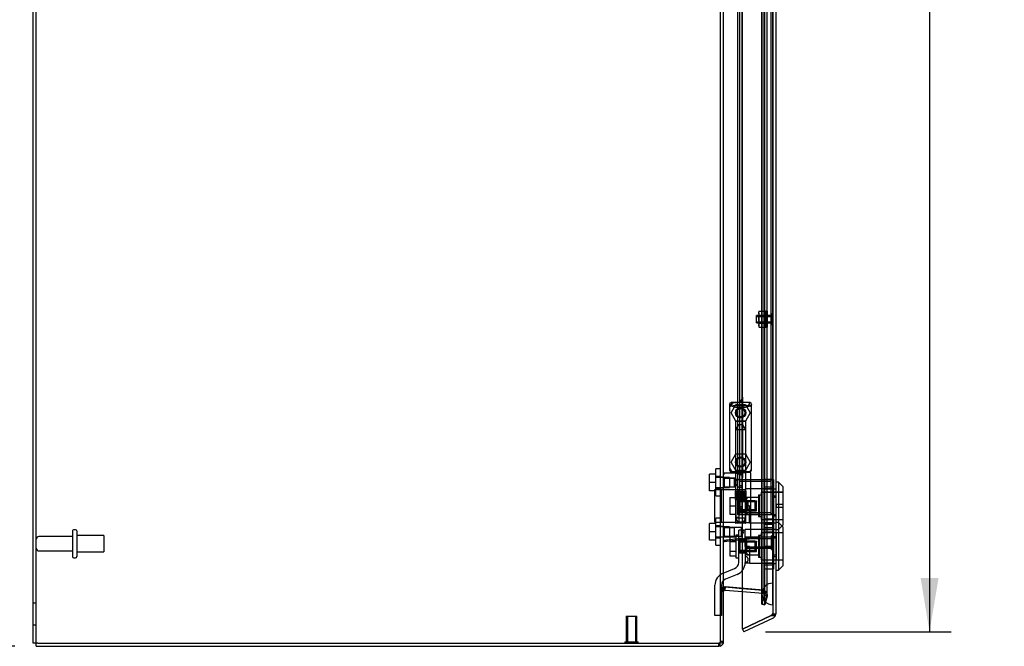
# Model space of a CAD drawing. Header units: inches. Extents: x 1 to 240, y -1 to 159.
# Tile 10 of 30: x 13 to 36, y 56 to 71. Entities that reach past the tile are written whole.
import ezdxf
from ezdxf.enums import TextEntityAlignment as Align
from ezdxf.lldxf.tags import DXFTag

# ---------------------------------------------------------------- set-up
doc = ezdxf.new("R2010")
doc.units = ezdxf.units.IN
doc.header["$MEASUREMENT"] = 0
for name, color, linetype in [('COM70220', 7, 'Continuous'), ('COM70701-3', 7, 'Continuous'), ('COM70703-7', 7, 'Continuous'), ('COM70704-3', 7, 'Continuous'), ('COM70705-11', 7, 'Continuous'), ('COM70714-1', 7, 'Continuous'), ('COM70714-3', 7, 'Continuous'), ('Default', 7, 'Continuous'), ('HNG86659-1', 7, 'Continuous'), ('HNG86659-2', 7, 'Continuous'), ('LOK10031', 7, 'Continuous'), ('LOK10031_CAM', 7, 'Continuous'), ('LOK10031_INSERT', 7, 'Continuous'), ('LOK10031_NUT', 7, 'Continuous'), ('LOK10031_SC', 7, 'Continuous'), ('NTS18118', 7, 'Continuous'), ('SCS86661', 7, 'Continuous'), ('STD26063', 7, 'Continuous'), ('STD26089', 7, 'Continuous'), ('STD26258', 7, 'Continuous'), ('WAM30017', 7, 'Continuous')]:
    doc.layers.add(name, color=color, linetype=linetype)
doc.styles.add('SEACAD_Times_New_Roman', font='times.ttf')
tags = doc.linetypes.add('HIDDEN2', pattern=[0.1875, 0.125, -0.0625]).pattern_tags.tags
tags[6:7] = [DXFTag(74, 4), DXFTag(75, 0), DXFTag(340, '0'), DXFTag(46, 0.0), DXFTag(50, 0.0), DXFTag(44, 0.0), DXFTag(45, 0.0)]
tags[4:5] = [DXFTag(74, 4), DXFTag(75, 0), DXFTag(340, '0'), DXFTag(46, 0.0), DXFTag(50, 0.0), DXFTag(44, 0.0), DXFTag(45, 0.0)]
doc.dimstyles.new('HAMMOND_(STH_-_240x160)', dxfattribs={"dimtxt": 1, "dimasz": 1.25, "dimexe": 0.5, "dimexo": 0.5, "dimgap": 0.25, "dimtad": 0, "dimtih": 1, "dimtoh": 1, "dimzin": 0, "dimdsep": 46, "dimtxsty": 'SEACAD_Times_New_Roman', "dimblk1": '_SE_FILLED', "dimblk2": '_SE_FILLED', "dimsah": 1, "dimcen": 0.5, "dimadec": 0, "dimazin": 0, "dimtfac": 0.8, "dimtofl": 0, "dimtmove": 0, "dimatfit": 3, "dimfxl": 1, "dimtolj": 1, "dimtzin": 0, "dimarcsym": 0})

# ---------------------------------------------------------------- blocks, each defined once
blk = doc.blocks.new('SE1')
at = {"layer": 'COM70220', "color": 7, "linetype": 'HIDDEN2'}
for p, q in [((30.04, 102.89), (30.04, 57.771)), ((30.286, 102.89), (30.286, 57.771)), ((30.288, 102.89), (30.288, 57.771)), ((30.289, 102.89), (30.289, 57.771)), ((30.04, 57.771), (30.04, 57.521)), ((30.286, 57.771), (30.286, 57.521)), ((30.288, 57.77), (30.286, 57.521)), ((30.288, 57.771), (30.288, 57.272)), ((30.289, 57.77), (30.288, 57.77)), ((30.289, 57.771), (30.289, 57.272)), ((30.286, 57.521), (30.288, 57.272)), ((30.288, 57.272), (30.289, 57.272))]:
    blk.add_line(p, q, dxfattribs=at)
blk.add_arc((30.29, 57.521), 0.25, 90, 270, dxfattribs=at)
at = {"layer": 'COM70701-3', "color": 7, "linetype": 'Continuous'}
for p, q in [((13.152, 56.38), (13.152, 111.677)), ((29.152, 56.416), (29.152, 104.197)), ((29.159, 57.64), (29.158, 57.633)), ((29.191, 57.683), (29.185, 57.681)), ((29.188, 57.682), (29.188, 57.682)), ((29.191, 57.683), (29.589, 57.648)), ((13.26, 56.38), (13.152, 56.38)), ((13.26, 56.38), (29.044, 56.38)), ((29.044, 56.38), (29.074, 56.383))]:
    blk.add_line(p, q, dxfattribs=at)
at = {"layer": 'COM70701-3', "color": 7, "linetype": 'HIDDEN2'}
for p, q in [((13.224, 56.38), (13.224, 111.677)), ((30.037, 57.285), (30.037, 103.37)), ((30.107, 57.285), (30.107, 103.37)), ((30.093, 57.499), (30.093, 103.156)), ((30.165, 57.499), (30.165, 103.165)), ((29.08, 60.234), (29.08, 73.293)), ((29.152, 60.221), (29.08, 60.221)), ((29.08, 59.981), (29.152, 59.981)), ((29.08, 59.092), (29.08, 59.969)), ((29.152, 59.079), (29.08, 59.079)), ((29.08, 58.839), (29.152, 58.839)), ((29.08, 56.416), (29.08, 58.827)), ((29.152, 57.575), (29.08, 57.575)), ((29.158, 57.633), (29.097, 57.633)), ((29.159, 57.64), (29.102, 57.64)), ((29.185, 57.681), (29.179, 57.681)), ((29.188, 57.682), (29.188, 57.682)), ((29.191, 57.683), (29.197, 57.683)), ((30.067, 57.606), (29.197, 57.683)), ((29.589, 57.648), (30.06, 57.606)), ((30.06, 57.606), (30.067, 57.606)), ((30.066, 57.603), (30.06, 57.606)), ((30.087, 57.56), (30.066, 57.603)), ((30.066, 57.603), (30.083, 57.603)), ((30.083, 57.603), (30.067, 57.606)), ((30.093, 57.499), (30.087, 57.56)), ((30.087, 57.56), (30.146, 57.56)), ((13.224, 57.308), (13.152, 57.308)), ((30.092, 57.49), (30.037, 57.285)), ((30.037, 57.285), (30.107, 57.285)), ((30.092, 57.49), (30.093, 57.499)), ((30.092, 57.49), (30.161, 57.49)), ((30.093, 57.499), (30.165, 57.499)), ((30.107, 57.285), (30.161, 57.49)), ((30.161, 57.49), (30.165, 57.499)), ((13.152, 56.808), (13.224, 56.808)), ((29.054, 56.383), (29.074, 56.383)), ((29.152, 56.416), (29.08, 56.416))]:
    blk.add_line(p, q, dxfattribs=at)
at = {"layer": 'COM70701-3', "color": 7, "linetype": 'Continuous'}
blk.add_arc((29.364, 57.54), 0.228, 141.7224, 153.9781, dxfattribs=at)
blk.add_open_spline([(29.074, 56.383), (29.085, 56.386), (29.096, 56.388), (29.115, 56.394), (29.123, 56.397), (29.137, 56.402), (29.143, 56.405), (29.15, 56.411), (29.152, 56.413), (29.152, 56.416)], degree=3, knots=[0, 0, 0, 0, 0.25, 0.25, 0.5, 0.5, 0.75, 0.75, 1, 1, 1, 1], dxfattribs=at)
at = {"layer": 'COM70703-7', "color": 7, "linetype": 'HIDDEN2'}
for p, q in [((29.152, 57.575), (29.08, 57.575)), ((29.097, 57.633), (29.102, 57.64)), ((29.152, 57.598), (29.097, 57.633)), ((29.158, 57.594), (29.097, 57.633)), ((29.152, 57.602), (29.102, 57.64)), ((29.159, 57.597), (29.102, 57.64)), ((29.18, 57.674), (29.179, 57.683)), ((29.185, 57.611), (29.179, 57.683)), ((29.179, 57.683), (29.197, 57.683)), ((29.197, 57.682), (29.197, 57.683)), ((29.197, 57.683), (30.067, 57.606)), ((29.589, 57.576), (30.06, 57.535)), ((30.06, 57.535), (30.067, 57.606)), ((30.06, 57.535), (30.066, 57.534)), ((30.066, 57.534), (30.083, 57.604)), ((30.066, 57.534), (30.087, 57.519)), ((30.067, 57.606), (30.083, 57.604)), ((30.087, 57.519), (30.146, 57.56)), ((30.087, 57.519), (30.146, 57.56)), ((30.087, 57.519), (30.088, 57.517)), ((30.088, 57.517), (30.15, 57.553)), ((30.088, 57.517), (30.093, 57.499)), ((30.146, 57.56), (30.15, 57.553)), ((30.15, 57.553), (30.165, 57.499)), ((30.092, 57.49), (30.037, 57.285)), ((30.037, 57.285), (30.107, 57.266)), ((30.093, 57.499), (30.092, 57.49)), ((30.092, 57.49), (30.161, 57.471)), ((30.093, 57.499), (30.165, 57.499)), ((30.161, 57.471), (30.107, 57.266)), ((30.165, 57.499), (30.161, 57.471)), ((29.152, 56.416), (29.08, 56.416))]:
    blk.add_line(p, q, dxfattribs=at)
at = {"layer": 'COM70703-7', "color": 7, "linetype": 'Continuous'}
for p, q in [((29.159, 57.597), (29.152, 57.602)), ((29.158, 57.594), (29.152, 57.598)), ((29.158, 57.594), (29.159, 57.597)), ((29.185, 57.611), (29.18, 57.674)), ((29.185, 57.611), (29.191, 57.611)), ((29.191, 57.611), (29.197, 57.682)), ((29.191, 57.611), (29.589, 57.576)), ((13.224, 56.308), (13.224, 56.38)), ((29.054, 56.382), (29.044, 56.38)), ((29.044, 56.308), (29.044, 56.38)), ((29.054, 56.382), (29.074, 56.313)), ((13.224, 56.308), (29.044, 56.308)), ((29.074, 56.313), (29.044, 56.308))]:
    blk.add_line(p, q, dxfattribs=at)
at = {"layer": 'COM70703-7', "color": 7, "linetype": 'HIDDEN2'}
for centre, radius, start, end in [((29.189, 57.575), 0.109, 147.3155, 179.9076), ((29.188, 57.575), 0.108, 94.6176, 143.1652), ((30.057, 57.499), 0.108, 34.21, 76.2157), ((29.044, 56.416), 0.036, 286.3111, 359.9999)]:
    blk.add_arc(centre, radius, start, end, dxfattribs=at)
at = {"layer": 'COM70703-7', "color": 7, "linetype": 'Continuous'}
for centre, radius, start, end in [((29.188, 57.575), 0.036, 94.6178, 143.165), ((29.044, 56.416), 0.108, 286.311, 360)]:
    blk.add_arc(centre, radius, start, end, dxfattribs=at)
at = {"layer": 'COM70704-3', "color": 7, "linetype": 'Continuous'}
blk.add_line((29.154, 57.597), (29.152, 57.575), dxfattribs=at)
at = {"layer": 'COM70704-3', "color": 7, "linetype": 'HIDDEN2'}
blk.add_line((29.159, 57.64), (29.154, 57.597), dxfattribs=at)
at = {"layer": 'COM70705-11', "color": 7, "linetype": 'HIDDEN2'}
for p, q in [((30.29, 103.603), (30.29, 57.058)), ((29.589, 62.075), (29.589, 60.212)), ((29.415, 61.95), (29.464, 61.95)), ((29.589, 58.778), (29.589, 60.212)), ((30.29, 59.955), (30.292, 59.955)), ((30.29, 59.758), (30.362, 59.758)), ((30.29, 59.361), (30.362, 59.361)), ((30.29, 59.164), (30.292, 59.164)), ((30.29, 59.018), (30.292, 59.018)), ((30.29, 58.821), (30.362, 58.821)), ((30.29, 58.424), (30.362, 58.424)), ((30.29, 58.227), (30.292, 58.227)), ((30.29, 57.058), (30.362, 57.058)), ((30.269, 57.025), (30.254, 57.018)), ((30.356, 57.025), (30.256, 57.025))]:
    blk.add_line(p, q, dxfattribs=at)
at = {"layer": 'COM70705-11', "color": 7, "linetype": 'Continuous'}
for p, q in [((30.362, 103.603), (30.362, 57.058)), ((29.589, 62.075), (29.589, 72.102)), ((29.29, 61.825), (29.29, 60.462)), ((29.589, 56.708), (29.589, 58.778)), ((30.254, 57.018), (29.589, 56.708)), ((29.589, 56.708), (30.254, 57.018)), ((30.3, 56.96), (29.62, 56.643)), ((30.254, 57.018), (30.356, 57.018)), ((30.357, 57.025), (30.356, 57.025)), ((30.356, 57.018), (30.356, 57.025)), ((29.589, 56.708), (29.62, 56.643))]:
    blk.add_line(p, q, dxfattribs=at)
at = {"layer": 'COM70705-11', "color": 7, "linetype": 'HIDDEN2'}
for centre in [(29.546, 61.715), (29.546, 60.573)]:
    blk.add_circle(centre, 0.12, dxfattribs=at)
at = {"layer": 'COM70705-11', "color": 7, "linetype": 'Continuous'}
for centre, radius, start, end in [((29.464, 62.075), 0.125, 272.1889, 0), ((29.415, 61.825), 0.125, 175.4638, 180), ((29.415, 60.462), 0.125, 180, 184.5362), ((30.254, 57.058), 0.108, 342.4161, 0), ((30.254, 57.058), 0.108, 295, 342.4161)]:
    blk.add_arc(centre, radius, start, end, dxfattribs=at)
at = {"layer": 'COM70705-11', "color": 7, "linetype": 'HIDDEN2'}
for centre, radius, start, end in [((29.415, 61.825), 0.125, 90, 175.4638), ((29.464, 62.075), 0.125, 270, 272.1889), ((29.415, 60.462), 0.125, 184.5362, 270), ((29.464, 60.212), 0.125, 0, 90), ((30.254, 57.058), 0.036, 295, 0)]:
    blk.add_arc(centre, radius, start, end, dxfattribs=at)
for centre, major_axis, ratio, start_param, end_param in [((30.254, 57.058), (-0.036, 0), 0.9073, 1.617568, 3.141593), ((30.254, 63.433), (0, -6.415), 0.005612, 0, 0.046772)]:
    blk.add_ellipse(centre, major_axis=major_axis, ratio=ratio, start_param=start_param, end_param=end_param, dxfattribs=at)
at = {"layer": 'COM70705-11', "color": 7, "linetype": 'Continuous'}
blk.add_ellipse((30.254, 57.058), major_axis=(-0.108, 0), ratio=0.9073, start_param=2.802142, end_param=3.141593, dxfattribs=at)
at = {"layer": 'COM70714-1', "color": 7, "linetype": 'HIDDEN2'}
for p, q in [((29.52, 60.174), (30.247, 60.174)), ((29.52, 60.134), (30.247, 60.134)), ((29.571, 60.026), (29.52, 60.026)), ((29.571, 59.986), (29.52, 59.986)), ((29.52, 59.549), (29.571, 59.549)), ((29.52, 59.509), (29.571, 59.509)), ((30.247, 59.401), (29.52, 59.401))]:
    blk.add_line(p, q, dxfattribs=at)
for centre, radius, start, end in [((29.52, 60.131), 0.043, 90, 180), ((29.52, 60.029), 0.043, 180, 270), ((29.52, 60.131), 0.003, 90, 180), ((29.52, 60.029), 0.003, 180, 270), ((30.247, 60.131), 0.043, 0, 90), ((30.247, 60.131), 0.003, 0, 90), ((29.52, 59.506), 0.043, 90, 180), ((29.52, 59.404), 0.043, 180, 270), ((29.52, 59.506), 0.003, 90, 180), ((29.52, 59.404), 0.003, 180, 270), ((30.247, 59.404), 0.003, 270, 0), ((30.247, 59.404), 0.043, 270, 0)]:
    blk.add_arc(centre, radius, start, end, dxfattribs=at)
at = {"layer": 'COM70714-3', "color": 7, "linetype": 'HIDDEN2'}
for p, q in [((29.477, 101.299), (29.477, 59.361)), ((29.517, 101.299), (29.517, 59.361)), ((29.571, 101.299), (29.571, 59.361)), ((30.25, 101.299), (30.25, 59.361)), ((29.477, 59.361), (29.52, 59.361)), ((29.52, 59.361), (30.247, 59.361)), ((30.247, 59.361), (30.29, 59.361))]:
    blk.add_line(p, q, dxfattribs=at)
at = {"layer": 'HNG86659-1', "color": 7, "linetype": 'Continuous'}
for p, q in [((29.29, 61.911), (29.31, 61.861)), ((29.29, 61.911), (29.29, 60.396)), ((29.762, 61.95), (29.327, 61.95)), ((29.352, 61.895), (29.33, 61.95)), ((29.352, 61.892), (29.33, 61.95)), ((29.352, 61.892), (29.352, 61.895)), ((29.739, 61.892), (29.762, 61.95)), ((29.739, 61.892), (29.74, 61.895)), ((29.74, 61.895), (29.762, 61.95)), ((29.801, 61.911), (29.782, 61.861)), ((29.801, 60.396), (29.801, 61.911)), ((29.425, 60.317), (29.164, 60.317)), ((29.309, 60.392), (29.309, 60.357)), ((29.762, 60.337), (29.329, 60.337)), ((29.329, 60.337), (29.762, 60.337)), ((29.782, 60.357), (29.782, 60.392)), ((29.782, 58.836), (29.782, 60.317)), ((29.622, 58.782), (29.163, 58.725)), ((29.606, 58.78), (29.165, 58.725)), ((29.606, 58.78), (29.747, 58.797)), ((29.622, 58.782), (29.606, 58.78))]:
    blk.add_line(p, q, dxfattribs=at)
at = {"layer": 'HNG86659-1', "color": 7, "linetype": 'HIDDEN2'}
for p, q in [((29.426, 61.506), (29.426, 60.349)), ((29.437, 61.518), (29.654, 61.518)), ((29.666, 60.349), (29.666, 61.506)), ((29.33, 60.357), (29.343, 60.357)), ((29.343, 60.357), (29.749, 60.357)), ((29.426, 60.349), (29.414, 60.337)), ((29.414, 60.337), (29.426, 60.325)), ((29.426, 60.349), (29.666, 60.349)), ((29.666, 60.325), (29.426, 60.325)), ((29.426, 60.325), (29.426, 60.197)), ((29.678, 60.337), (29.666, 60.349)), ((29.666, 60.325), (29.678, 60.337)), ((29.666, 59.168), (29.666, 60.325)), ((29.749, 60.357), (29.762, 60.357)), ((29.173, 60.198), (29.152, 60.219)), ((29.173, 60.004), (29.173, 60.198)), ((29.406, 60.198), (29.173, 60.198)), ((29.173, 60.198), (29.406, 60.198)), ((29.426, 60.198), (29.406, 60.198)), ((29.406, 60.004), (29.406, 60.198)), ((29.152, 59.983), (29.173, 60.004)), ((29.173, 60.004), (29.406, 60.004)), ((29.173, 60.004), (29.406, 60.004)), ((29.406, 60.004), (29.426, 60.004)), ((29.426, 60.005), (29.426, 59.168)), ((29.654, 59.156), (29.437, 59.156)), ((29.173, 59.056), (29.152, 59.077)), ((29.173, 58.862), (29.173, 59.056)), ((29.406, 59.056), (29.173, 59.056)), ((29.173, 59.056), (29.406, 59.056)), ((29.565, 59.056), (29.406, 59.056)), ((29.406, 58.862), (29.406, 59.056)), ((29.565, 58.862), (29.565, 59.056)), ((29.621, 58.959), (29.565, 59.056)), ((29.565, 58.862), (29.621, 58.959)), ((29.152, 58.841), (29.173, 58.862)), ((29.173, 58.862), (29.406, 58.862)), ((29.173, 58.862), (29.406, 58.862)), ((29.406, 58.862), (29.565, 58.862))]:
    blk.add_line(p, q, dxfattribs=at)
for centre, radius in [((29.546, 61.715), 0.118), ((29.546, 61.715), 0.0968), ((29.546, 61.715), 0.0968), ((29.546, 60.573), 0.118), ((29.546, 60.573), 0.0968), ((29.546, 60.573), 0.0968)]:
    blk.add_circle(centre, radius, dxfattribs=at)
at = {"layer": 'HNG86659-1', "color": 7, "linetype": 'Continuous'}
for centre, radius, start, end in [((29.334, 61.911), 0.0432, 170.3107, 181.0665), ((29.329, 61.911), 0.0392, 106.467, 168.78), ((29.335, 61.856), 0.0255, 130.6693, 167.2932), ((29.329, 61.901), 0.0491, 88.6161, 102.0318), ((29.566, 62.677), 0.839, 252.8076, 268.6088), ((29.524, 62.684), 0.846, 271.4593, 287.1243), ((29.763, 61.901), 0.0491, 77.9682, 91.3839), ((29.762, 61.911), 0.0392, 11.22, 73.533), ((29.757, 61.856), 0.0255, 12.7068, 49.3307), ((29.758, 61.911), 0.0432, 358.9335, 9.6893), ((29.164, 60.306), 0.0118, 91.6274, 180), ((30.363, 60.938), 1.368, 208.4945, 208.8184), ((29.164, 60.306), 0.0118, 90.0008, 91.6266), ((29.329, 60.395), 0.039, 178.4395, 188.4336), ((29.33, 60.396), 0.0395, 190.0421, 238.9435), ((29.343, 60.391), 0.0339, 170.6189, 178.4811), ((29.329, 60.357), 0.0197, 180, 270), ((29.329, 60.317), 0.0197, 90, 180), ((29.762, 60.357), 0.0197, 270, 360), ((29.762, 60.317), 0.0197, 0, 90), ((29.748, 60.391), 0.0339, 1.4039, 9.3839), ((29.762, 60.396), 0.0395, 301.1698, 349.9579), ((29.762, 60.395), 0.039, 351.5664, 1.5605), ((29.164, 58.736), 0.0118, 180, 245.0772), ((29.815, 58.715), 0.656, 176.4098, 179.0269), ((29.164, 58.736), 0.0118, 245.0769, 265.6132), ((29.197, 58.741), 0.0401, 145.0143, 158.1633), ((29.164, 58.736), 0.0118, 265.5954, 277.125), ((29.743, 58.836), 0.0394, 277.125, 0.0158)]:
    blk.add_arc(centre, radius, start, end, dxfattribs=at)
at = {"layer": 'HNG86659-1', "color": 7, "linetype": 'HIDDEN2'}
for centre, radius, start, end in [((29.229, 61.215), 0.706, 84.0828, 84.9944), ((29.743, 62.01), 0.429, 188.1861, 189.6334), ((29.348, 62.01), 0.429, 350.3666, 351.8139), ((29.862, 61.215), 0.706, 95.0055, 95.9173), ((29.437, 61.506), 0.0118, 90, 180), ((29.654, 61.506), 0.0118, 0, 90), ((29.229, 61.098), 0.711, 274.9929, 275.9146), ((29.343, 60.391), 0.0339, 178.4811, 269.1433), ((29.33, 60.396), 0.0395, 238.9435, 269.2685), ((29.33, 60.399), 0.0417, 269.1335, 269.9996), ((29.748, 60.391), 0.0339, 270.8539, 1.4039), ((29.762, 60.396), 0.0395, 270.7316, 301.1698), ((29.762, 60.399), 0.0417, 270.0004, 270.8665), ((29.862, 61.098), 0.711, 264.0853, 265.0072), ((29.437, 59.168), 0.0118, 180, 270), ((29.654, 59.168), 0.0118, 270, 0)]:
    blk.add_arc(centre, radius, start, end, dxfattribs=at)
at = {"layer": 'HNG86659-1', "color": 7, "linetype": 'Continuous'}
for centre, major_axis, ratio, start_param, end_param in [((29.33, 61.938), (0, -0.0118), 0.049276, 3.017238, 3.218468), ((29.546, 61.902), (0.203, 0), 0.124034, 3.595546, 5.904577), ((29.762, 61.938), (0, -0.0118), 0.049276, 3.064718, 3.265947)]:
    blk.add_ellipse(centre, major_axis=major_axis, ratio=ratio, start_param=start_param, end_param=end_param, dxfattribs=at)
for points, knots in [([(29.318, 61.875), (29.32, 61.878), (29.323, 61.881), (29.328, 61.887), (29.332, 61.889), (29.337, 61.891), (29.339, 61.892), (29.343, 61.893), (29.345, 61.893), (29.348, 61.893), (29.349, 61.893), (29.351, 61.893), (29.352, 61.892), (29.352, 61.892)], [0, 0, 0, 0, 0.25, 0.25, 0.5, 0.5, 0.625, 0.625, 0.75, 0.75, 0.875, 0.875, 1, 1, 1, 1]), ([(29.773, 61.875), (29.771, 61.878), (29.769, 61.881), (29.763, 61.887), (29.76, 61.889), (29.754, 61.891), (29.752, 61.892), (29.749, 61.893), (29.747, 61.893), (29.744, 61.893), (29.742, 61.893), (29.74, 61.893), (29.74, 61.892), (29.739, 61.892)], [0, 0, 0, 0, 0.25, 0.25, 0.5, 0.5, 0.625, 0.625, 0.75, 0.75, 0.875, 0.875, 1, 1, 1, 1]), ([(29.152, 60.284), (29.152, 60.284), (29.153, 60.284), (29.156, 60.285), (29.158, 60.285), (29.161, 60.285)], [0, 0, 0, 0, 0.5, 0.5, 1, 1, 1, 1]), ([(29.163, 60.317), (29.163, 60.317), (29.163, 60.317), (29.163, 60.317), (29.163, 60.317), (29.163, 60.317), (29.162, 60.317), (29.162, 60.316), (29.162, 60.316), (29.161, 60.313), (29.161, 60.311), (29.161, 60.302), (29.161, 60.294), (29.161, 60.285)], [0, 0, 0, 0, 0.03125, 0.03125, 0.0625, 0.0625, 0.125, 0.125, 0.25, 0.25, 0.5, 0.5, 1, 1, 1, 1]), ([(29.425, 60.317), (29.435, 60.317), (29.446, 60.316), (29.468, 60.311), (29.479, 60.308), (29.501, 60.3), (29.513, 60.296), (29.529, 60.289), (29.535, 60.287), (29.546, 60.283), (29.552, 60.28), (29.557, 60.278)], [0, 0, 0, 0, 0.25, 0.25, 0.5, 0.5, 0.75, 0.75, 0.875, 0.875, 1, 1, 1, 1]), ([(29.152, 58.757), (29.152, 58.756), (29.153, 58.756), (29.156, 58.756), (29.158, 58.756), (29.16, 58.756)], [0, 0, 0, 0, 0.5, 0.5, 1, 1, 1, 1]), ([(29.164, 58.764), (29.19, 58.767), (29.216, 58.77), (29.242, 58.773), (29.347, 58.787), (29.452, 58.8), (29.557, 58.813)], [0, 0, 0, 0, 0.198595, 0.198595, 0.198595, 1, 1, 1, 1]), ([(29.557, 58.813), (29.558, 58.813), (29.558, 58.813), (29.56, 58.813), (29.56, 58.813), (29.562, 58.812), (29.563, 58.812), (29.566, 58.811), (29.568, 58.81), (29.575, 58.808), (29.579, 58.807), (29.592, 58.804), (29.6, 58.801), (29.609, 58.799)], [0, 0, 0, 0, 0.03125, 0.03125, 0.0625, 0.0625, 0.125, 0.125, 0.25, 0.25, 0.5, 0.5, 1, 1, 1, 1]), ([(29.609, 58.799), (29.621, 58.801), (29.633, 58.803), (29.656, 58.807), (29.667, 58.808), (29.699, 58.814), (29.718, 58.817), (29.741, 58.822), (29.748, 58.824), (29.76, 58.827), (29.765, 58.828), (29.774, 58.831), (29.777, 58.832), (29.78, 58.834), (29.781, 58.834), (29.782, 58.836), (29.782, 58.836), (29.782, 58.836)], [0, 0, 0, 0, 0.125, 0.125, 0.25, 0.25, 0.5, 0.5, 0.625, 0.625, 0.75, 0.75, 0.875, 0.875, 0.9375, 0.9375, 1, 1, 1, 1]), ([(29.609, 58.799), (29.609, 58.796), (29.609, 58.793), (29.609, 58.788), (29.609, 58.786), (29.61, 58.783), (29.61, 58.783), (29.611, 58.782), (29.611, 58.781), (29.614, 58.781), (29.615, 58.781), (29.619, 58.782), (29.621, 58.782), (29.622, 58.782)], [0, 0, 0, 0, 0.25, 0.25, 0.5, 0.5, 0.625, 0.625, 0.75, 0.75, 0.875, 0.875, 1, 1, 1, 1])]:
    blk.add_open_spline(points, degree=3, knots=knots, dxfattribs=at)
at = {"layer": 'HNG86659-1', "color": 7, "linetype": 'HIDDEN2'}
for points, knots in [([(29.475, 60.101), (29.475, 60.115), (29.47, 60.128), (29.46, 60.15), (29.453, 60.16), (29.436, 60.186), (29.426, 60.198), (29.426, 60.198), (29.426, 60.198), (29.426, 60.198)], [0, 0, 0, 0, 0.0625, 0.0625, 0.125, 0.125, 0.25, 0.25, 0.2503152, 0.2503152, 0.2503152, 0.2503152]), ([(29.426, 60.004), (29.426, 60.004), (29.436, 60.016), (29.453, 60.042), (29.46, 60.052), (29.47, 60.074), (29.475, 60.087), (29.475, 60.101)], [0.7505722, 0.7505722, 0.7505722, 0.7505722, 0.875, 0.875, 0.9375, 0.9375, 1, 1, 1, 1]), ([(29.475, 60.103), (29.475, 60.103), (29.475, 60.102), (29.475, 60.097), (29.474, 60.093), (29.474, 60.09)], [0.49628825, 0.49628825, 0.49628825, 0.49628825, 0.5, 0.5, 0.51768311, 0.51768311, 0.51768311, 0.51768311])]:
    blk.add_open_spline(points, degree=3, knots=knots, dxfattribs=at)
at = {"layer": 'HNG86659-2', "color": 7, "linetype": 'HIDDEN2'}
for p, q in [((29.496, 61.44), (29.428, 61.321)), ((29.595, 61.44), (29.496, 61.44)), ((29.664, 61.321), (29.595, 61.44)), ((29.664, 61.321), (29.428, 61.321)), ((29.428, 61.321), (29.428, 59.904)), ((29.664, 59.904), (29.664, 61.321)), ((29.423, 59.904), (29.424, 59.904)), ((29.423, 59.904), (29.423, 59.904)), ((29.423, 59.904), (29.423, 59.707)), ((29.423, 59.904), (29.423, 59.707)), ((29.424, 59.904), (29.435, 59.904)), ((29.424, 59.904), (29.424, 59.707)), ((29.427, 59.904), (29.427, 59.707)), ((29.428, 59.904), (29.428, 59.707)), ((29.431, 59.904), (29.431, 59.707)), ((29.433, 59.904), (29.433, 59.707)), ((29.435, 59.904), (29.443, 59.904)), ((29.435, 59.904), (29.435, 59.707)), ((29.443, 59.904), (29.467, 59.904)), ((29.443, 59.904), (29.443, 59.707)), ((29.443, 59.904), (29.443, 59.707)), ((29.449, 59.904), (29.449, 59.707)), ((29.458, 59.904), (29.458, 59.707)), ((29.46, 59.904), (29.46, 59.707)), ((29.467, 59.904), (29.476, 59.904)), ((29.467, 59.904), (29.467, 59.707)), ((29.476, 59.904), (29.48, 59.904)), ((29.476, 59.904), (29.476, 59.707)), ((29.48, 59.904), (29.513, 59.904)), ((29.48, 59.904), (29.48, 59.707)), ((29.489, 59.904), (29.489, 59.707)), ((29.498, 59.904), (29.498, 59.707)), ((29.503, 59.904), (29.503, 59.707)), ((29.513, 59.904), (29.521, 59.904)), ((29.513, 59.904), (29.513, 59.707)), ((29.521, 59.904), (29.528, 59.904)), ((29.521, 59.904), (29.521, 59.707)), ((29.528, 59.904), (29.564, 59.904)), ((29.528, 59.904), (29.528, 59.707)), ((29.538, 59.904), (29.538, 59.707)), ((29.546, 59.904), (29.546, 59.707)), ((29.554, 59.904), (29.554, 59.707)), ((29.564, 59.904), (29.57, 59.904)), ((29.564, 59.904), (29.564, 59.707)), ((29.57, 59.904), (29.578, 59.904)), ((29.57, 59.904), (29.57, 59.707)), ((29.578, 59.904), (29.611, 59.904)), ((29.578, 59.904), (29.578, 59.707)), ((29.589, 59.904), (29.589, 59.707)), ((29.594, 59.904), (29.594, 59.707)), ((29.603, 59.904), (29.603, 59.707)), ((29.611, 59.904), (29.615, 59.904)), ((29.611, 59.904), (29.611, 59.707)), ((29.615, 59.904), (29.624, 59.904)), ((29.615, 59.904), (29.615, 59.707)), ((29.624, 59.904), (29.648, 59.904)), ((29.624, 59.904), (29.624, 59.707)), ((29.632, 59.904), (29.632, 59.707)), ((29.634, 59.904), (29.634, 59.707)), ((29.642, 59.904), (29.642, 59.707)), ((29.648, 59.904), (29.656, 59.904)), ((29.648, 59.904), (29.648, 59.707)), ((29.648, 59.904), (29.648, 59.707)), ((29.656, 59.904), (29.667, 59.904)), ((29.656, 59.904), (29.656, 59.707)), ((29.658, 59.904), (29.658, 59.707)), ((29.66, 59.904), (29.66, 59.707)), ((29.663, 59.904), (29.663, 59.707)), ((29.665, 59.904), (29.665, 59.707)), ((29.667, 59.904), (29.669, 59.904)), ((29.667, 59.904), (29.667, 59.707)), ((29.669, 59.904), (29.669, 59.707)), ((29.669, 59.904), (29.669, 59.904)), ((29.669, 59.707), (29.669, 59.904)), ((29.423, 59.707), (29.423, 59.707)), ((29.423, 59.707), (29.424, 59.707)), ((29.424, 59.707), (29.435, 59.707)), ((29.428, 59.707), (29.428, 59.274)), ((29.435, 59.707), (29.443, 59.707)), ((29.443, 59.707), (29.467, 59.707)), ((29.467, 59.707), (29.476, 59.707)), ((29.476, 59.707), (29.48, 59.707)), ((29.48, 59.707), (29.513, 59.707)), ((29.513, 59.707), (29.521, 59.707)), ((29.521, 59.707), (29.528, 59.707)), ((29.528, 59.707), (29.564, 59.707)), ((29.564, 59.707), (29.57, 59.707)), ((29.57, 59.707), (29.578, 59.707)), ((29.578, 59.707), (29.611, 59.707)), ((29.611, 59.707), (29.615, 59.707)), ((29.615, 59.707), (29.624, 59.707)), ((29.624, 59.707), (29.648, 59.707)), ((29.648, 59.707), (29.656, 59.707)), ((29.656, 59.707), (29.667, 59.707)), ((29.664, 59.274), (29.664, 59.707)), ((29.667, 59.707), (29.669, 59.707)), ((29.669, 59.707), (29.669, 59.707)), ((29.664, 59.274), (29.428, 59.274)), ((29.428, 59.274), (29.496, 59.156)), ((29.595, 59.156), (29.664, 59.274))]:
    blk.add_line(p, q, dxfattribs=at)
at = {"layer": 'LOK10031', "color": 7, "linetype": 'Continuous'}
for p, q in [((30.422, 60.11), (30.362, 60.11)), ((30.422, 60.11), (30.422, 59.172)), ((30.522, 60.01), (30.422, 60.11)), ((30.522, 60.01), (30.522, 59.11)), ((30.422, 59.172), (30.362, 59.172)), ((30.422, 59.172), (30.422, 58.072)), ((30.522, 59.072), (30.422, 59.172)), ((30.503, 59.091), (30.522, 59.11)), ((30.522, 59.072), (30.522, 58.172)), ((30.362, 58.072), (30.422, 58.072)), ((30.422, 58.072), (30.522, 58.172))]:
    blk.add_line(p, q, dxfattribs=at)
at = {"layer": 'LOK10031', "color": 7, "linetype": 'HIDDEN2'}
for p, q in [((29.652, 59.952), (29.652, 59.167)), ((30.292, 59.952), (29.652, 59.952)), ((29.962, 59.81), (29.962, 59.31)), ((30.022, 59.81), (29.962, 59.81)), ((30.022, 59.875), (30.022, 59.245)), ((30.522, 59.875), (30.022, 59.875)), ((30.292, 59.955), (30.362, 59.955)), ((30.292, 59.791), (30.292, 59.955)), ((30.292, 59.791), (30.362, 59.791)), ((30.292, 59.329), (30.292, 59.791)), ((29.962, 59.753), (29.652, 59.753)), ((29.752, 59.56), (29.652, 59.56)), ((29.752, 59.56), (29.752, 59.366)), ((29.652, 59.366), (29.752, 59.366)), ((29.752, 59.167), (29.752, 59.366)), ((29.752, 59.366), (29.962, 59.366)), ((29.752, 59.167), (29.652, 59.167)), ((29.752, 59.167), (30.292, 59.167)), ((29.962, 59.31), (30.022, 59.31)), ((30.022, 59.245), (30.522, 59.245)), ((30.292, 59.329), (30.362, 59.329)), ((30.292, 59.164), (30.292, 59.329)), ((30.292, 59.164), (30.362, 59.164)), ((29.652, 58.622), (29.652, 59.015)), ((30.292, 59.015), (29.652, 59.015)), ((30.022, 58.937), (30.022, 58.307)), ((30.522, 58.937), (30.022, 58.937)), ((30.292, 59.018), (30.362, 59.018)), ((30.292, 58.853), (30.292, 59.018)), ((30.362, 59.01), (30.422, 59.01)), ((30.422, 59.01), (30.503, 59.091)), ((29.962, 58.816), (29.652, 58.816)), ((29.962, 58.872), (29.962, 58.372)), ((30.022, 58.872), (29.962, 58.872)), ((30.292, 58.853), (30.362, 58.853)), ((30.292, 58.391), (30.292, 58.853)), ((29.752, 58.622), (29.652, 58.622)), ((29.752, 58.429), (29.652, 58.429)), ((29.752, 58.622), (29.752, 58.23)), ((29.752, 58.429), (29.962, 58.429)), ((29.652, 58.249), (29.652, 58.23)), ((29.752, 58.23), (29.652, 58.23)), ((29.752, 58.23), (30.292, 58.23)), ((29.962, 58.372), (30.022, 58.372)), ((30.022, 58.307), (30.522, 58.307)), ((30.292, 58.391), (30.362, 58.391)), ((30.292, 58.227), (30.292, 58.391)), ((30.292, 58.227), (30.362, 58.227))]:
    blk.add_line(p, q, dxfattribs=at)
at = {"layer": 'LOK10031_CAM', "color": 7, "linetype": 'HIDDEN2'}
for p, q in [((28.952, 59.936), (29.14, 59.936)), ((28.952, 59.186), (28.952, 59.936)), ((29.102, 59.186), (29.102, 59.936)), ((29.14, 59.936), (29.408, 59.936)), ((29.408, 59.936), (29.502, 59.936)), ((29.502, 59.936), (29.652, 59.936)), ((29.502, 59.936), (29.502, 59.186)), ((29.652, 59.719), (29.502, 59.719)), ((29.682, 59.671), (29.652, 59.671)), ((29.712, 59.641), (29.712, 59.481)), ((29.652, 59.404), (29.502, 59.404)), ((29.682, 59.451), (29.652, 59.451)), ((28.952, 59.186), (29.14, 59.186)), ((29.14, 59.186), (29.408, 59.186)), ((29.408, 59.186), (29.502, 59.186)), ((29.652, 59.186), (29.502, 59.186)), ((29.502, 58.624), (29.502, 58.999)), ((29.652, 58.999), (29.502, 58.999)), ((29.652, 58.781), (29.502, 58.781)), ((29.502, 58.249), (29.502, 58.624)), ((29.652, 58.466), (29.502, 58.466)), ((29.652, 58.622), (29.652, 58.249)), ((29.682, 58.376), (29.652, 58.376)), ((29.682, 58.256), (29.652, 58.256)), ((29.712, 58.346), (29.712, 58.286)), ((29.14, 58.001), (29.408, 58.11)), ((29.464, 57.971), (29.196, 57.862)), ((28.952, 57.144), (28.952, 57.723)), ((29.102, 57.723), (29.102, 57.144)), ((28.952, 57.019), (28.952, 57.144)), ((29.102, 57.144), (29.102, 57.019)), ((29.102, 57.019), (28.952, 57.019))]:
    blk.add_line(p, q, dxfattribs=at)
for centre, radius, start, end in [((29.682, 59.641), 0.03, 0, 90), ((29.682, 59.481), 0.03, 270, 0), ((29.352, 58.249), 0.15, 292.0194, 0), ((29.352, 58.249), 0.3, 292.0194, 0), ((29.682, 58.346), 0.03, 0, 90), ((29.682, 58.286), 0.03, 270, 0), ((29.252, 57.723), 0.3, 112.0194, 180), ((29.252, 57.723), 0.15, 112.0194, 180)]:
    blk.add_arc(centre, radius, start, end, dxfattribs=at)
at = {"layer": 'LOK10031_INSERT', "color": 7, "linetype": 'HIDDEN2'}
for p, q in [((29.977, 59.81), (29.977, 59.31)), ((30.037, 59.81), (29.977, 59.81)), ((30.037, 59.872), (30.037, 59.247)), ((30.522, 59.872), (30.037, 59.872)), ((29.537, 59.716), (29.537, 59.674)), ((29.537, 59.716), (29.687, 59.716)), ((29.537, 59.678), (29.912, 59.678)), ((29.687, 59.674), (29.537, 59.674)), ((29.537, 59.445), (29.537, 59.674)), ((29.912, 59.658), (29.537, 59.658)), ((29.687, 59.753), (29.687, 59.716)), ((29.977, 59.753), (29.687, 59.753)), ((29.687, 59.445), (29.687, 59.674)), ((29.912, 59.678), (29.912, 59.658)), ((29.912, 59.461), (29.912, 59.658)), ((30.372, 59.6), (30.372, 59.52)), ((30.372, 59.6), (30.522, 59.6)), ((29.537, 59.461), (29.912, 59.461)), ((29.537, 59.445), (29.537, 59.404)), ((29.537, 59.445), (29.687, 59.445)), ((29.537, 59.442), (29.912, 59.442)), ((29.687, 59.404), (29.652, 59.404)), ((29.687, 59.404), (29.687, 59.366)), ((29.687, 59.366), (29.977, 59.366)), ((29.912, 59.442), (29.912, 59.461)), ((30.522, 59.52), (30.372, 59.52)), ((29.977, 59.31), (30.037, 59.31)), ((30.037, 59.247), (30.522, 59.247)), ((30.037, 58.935), (30.037, 58.31)), ((30.372, 58.935), (30.037, 58.935)), ((30.372, 58.932), (30.372, 58.935)), ((30.522, 58.932), (30.372, 58.932)), ((30.372, 58.932), (30.372, 58.312)), ((29.537, 58.778), (29.537, 58.737)), ((29.537, 58.778), (29.687, 58.778)), ((29.537, 58.741), (29.912, 58.741)), ((29.687, 58.737), (29.537, 58.737)), ((29.537, 58.508), (29.537, 58.737)), ((29.912, 58.721), (29.537, 58.721)), ((29.687, 58.778), (29.687, 58.816)), ((29.977, 58.816), (29.687, 58.816)), ((29.687, 58.508), (29.687, 58.737)), ((29.912, 58.741), (29.912, 58.721)), ((29.912, 58.524), (29.912, 58.721)), ((29.977, 58.872), (29.977, 58.372)), ((30.037, 58.872), (29.977, 58.872)), ((29.537, 58.524), (29.912, 58.524)), ((29.537, 58.508), (29.537, 58.466)), ((29.537, 58.508), (29.687, 58.508)), ((29.537, 58.504), (29.912, 58.504)), ((29.687, 58.466), (29.652, 58.466)), ((29.687, 58.466), (29.687, 58.429)), ((29.687, 58.429), (29.977, 58.429)), ((29.912, 58.504), (29.912, 58.524)), ((29.977, 58.372), (30.037, 58.372)), ((30.037, 58.31), (30.372, 58.31)), ((30.372, 58.312), (30.372, 58.31)), ((30.372, 58.312), (30.522, 58.312))]:
    blk.add_line(p, q, dxfattribs=at)
at = {"layer": 'LOK10031_NUT', "color": 7, "linetype": 'HIDDEN2'}
for p, q in [((30.09, 60.172), (30.09, 59.866)), ((30.305, 60.172), (30.09, 60.172)), ((30.305, 60.172), (30.305, 59.866)), ((30.305, 59.993), (30.09, 59.993)), ((30.305, 59.944), (30.09, 59.944)), ((30.09, 59.866), (30.09, 59.254)), ((30.305, 59.866), (30.09, 59.866)), ((30.305, 59.866), (30.305, 59.254)), ((30.09, 59.254), (30.09, 59.152)), ((30.305, 59.254), (30.09, 59.254)), ((30.09, 59.176), (30.305, 59.176)), ((30.09, 59.152), (30.09, 58.622)), ((30.305, 59.152), (30.09, 59.152)), ((30.305, 59.127), (30.09, 59.127)), ((30.305, 59.254), (30.305, 59.152)), ((30.305, 59.152), (30.305, 58.622)), ((30.305, 59.055), (30.09, 59.055)), ((30.305, 59.006), (30.09, 59.006)), ((30.305, 58.948), (30.09, 58.948)), ((30.09, 58.622), (30.09, 58.092)), ((30.305, 58.622), (30.09, 58.622)), ((30.305, 58.622), (30.305, 58.092)), ((30.09, 58.239), (30.305, 58.239)), ((30.305, 58.189), (30.09, 58.189)), ((30.305, 58.092), (30.09, 58.092))]:
    blk.add_line(p, q, dxfattribs=at)
at = {"layer": 'LOK10031_SC', "color": 7, "linetype": 'HIDDEN2'}
for p, q in [((29.432, 59.822), (29.432, 59.297)), ((29.502, 59.822), (29.432, 59.822)), ((29.295, 59.752), (29.432, 59.752)), ((29.295, 59.752), (29.295, 59.56)), ((29.295, 59.56), (29.432, 59.56)), ((29.295, 59.56), (29.295, 59.367)), ((29.877, 59.678), (29.502, 59.678)), ((29.502, 59.678), (29.502, 59.654)), ((29.877, 59.654), (29.502, 59.654)), ((29.877, 59.678), (29.877, 59.442)), ((29.295, 59.367), (29.432, 59.367)), ((29.502, 59.442), (29.502, 59.466)), ((29.877, 59.466), (29.502, 59.466)), ((29.502, 59.442), (29.877, 59.442)), ((29.432, 59.297), (29.502, 59.297)), ((29.432, 58.885), (29.432, 58.36)), ((29.502, 58.885), (29.432, 58.885)), ((29.295, 58.845), (29.432, 58.845)), ((29.295, 58.845), (29.295, 58.734)), ((29.295, 58.734), (29.432, 58.734)), ((29.295, 58.734), (29.295, 58.511)), ((29.877, 58.741), (29.502, 58.741)), ((29.502, 58.741), (29.502, 58.716)), ((29.877, 58.716), (29.502, 58.716)), ((29.877, 58.741), (29.877, 58.504)), ((29.295, 58.511), (29.432, 58.511)), ((29.295, 58.511), (29.295, 58.4)), ((29.502, 58.504), (29.502, 58.528)), ((29.877, 58.528), (29.502, 58.528)), ((29.502, 58.504), (29.877, 58.504)), ((29.295, 58.4), (29.432, 58.4)), ((29.432, 58.36), (29.502, 58.36))]:
    blk.add_line(p, q, dxfattribs=at)
at = {"layer": 'NTS18118', "color": 7, "linetype": 'HIDDEN2'}
for p, q in [((29.969, 64.021), (29.976, 64.067)), ((29.976, 64.067), (29.969, 64.043)), ((29.969, 64.021), (29.969, 64.043)), ((29.969, 64.021), (29.969, 63.883)), ((29.976, 63.975), (29.969, 64.021)), ((30.165, 63.965), (29.969, 63.965)), ((30.165, 63.948), (29.969, 63.948)), ((29.976, 64.067), (30.134, 64.067)), ((29.976, 63.975), (30.134, 63.975)), ((30.134, 63.975), (30.134, 64.067)), ((30.165, 64.067), (30.134, 64.067)), ((30.134, 63.791), (30.134, 63.975)), ((30.165, 64.067), (30.165, 63.699)), ((29.969, 63.883), (29.969, 63.745)), ((29.976, 63.791), (29.969, 63.883)), ((29.969, 63.818), (30.165, 63.818)), ((30.165, 63.801), (29.969, 63.801)), ((29.969, 63.745), (29.976, 63.791)), ((29.969, 63.745), (29.969, 63.724)), ((29.976, 63.699), (29.969, 63.745)), ((29.969, 63.724), (29.976, 63.699)), ((29.976, 63.791), (30.134, 63.791)), ((29.976, 63.699), (30.134, 63.699)), ((30.134, 63.699), (30.134, 63.791)), ((30.134, 63.699), (30.165, 63.699))]:
    blk.add_line(p, q, dxfattribs=at)
blk.add_open_spline([(29.969, 63.883), (29.969, 63.899), (29.97, 63.914), (29.972, 63.945), (29.974, 63.96), (29.976, 63.975)], degree=3, knots=[0, 0, 0, 0, 0.5, 0.5, 1, 1, 1, 1], dxfattribs=at)
at = {"layer": 'SCS86661', "color": 7, "linetype": 'HIDDEN2'}
for p, q in [((29.325, 61.715), (29.435, 61.907)), ((29.435, 61.907), (29.656, 61.907)), ((29.656, 61.907), (29.767, 61.715)), ((29.435, 61.524), (29.325, 61.715)), ((29.767, 61.715), (29.656, 61.524)), ((29.656, 61.524), (29.435, 61.524)), ((29.325, 60.573), (29.435, 60.765)), ((29.435, 60.765), (29.656, 60.765)), ((29.656, 60.765), (29.767, 60.573)), ((29.435, 60.382), (29.325, 60.573)), ((29.767, 60.573), (29.656, 60.382)), ((28.825, 60.101), (28.825, 60.293)), ((28.975, 60.293), (28.825, 60.293)), ((29.656, 60.382), (29.435, 60.382)), ((28.825, 59.91), (28.825, 60.101)), ((28.975, 60.101), (28.825, 60.101)), ((29.29, 60.214), (28.975, 60.214)), ((29.29, 60.214), (29.29, 59.988)), ((28.975, 59.91), (28.825, 59.91)), ((28.975, 59.988), (29.29, 59.988)), ((28.825, 58.959), (28.825, 59.151)), ((28.975, 59.151), (28.825, 59.151)), ((28.825, 58.768), (28.825, 58.959)), ((28.975, 58.959), (28.825, 58.959)), ((29.29, 59.072), (28.975, 59.072)), ((29.29, 59.072), (29.29, 58.846)), ((28.975, 58.768), (28.825, 58.768)), ((28.975, 58.846), (29.29, 58.846))]:
    blk.add_line(p, q, dxfattribs=at)
for centre in [(29.546, 61.715), (29.546, 60.573)]:
    blk.add_circle(centre, 0.113, dxfattribs=at)
at = {"layer": 'STD26063', "color": 7, "linetype": 'HIDDEN2'}
for p, q in [((29.915, 63.801), (29.915, 63.965)), ((30.259, 63.965), (29.915, 63.965)), ((29.915, 63.946), (30.259, 63.946)), ((30.259, 63.758), (30.259, 64.008)), ((30.29, 64.008), (30.259, 64.008)), ((29.915, 63.821), (30.259, 63.821)), ((29.915, 63.801), (30.259, 63.801)), ((30.259, 63.758), (30.29, 63.758))]:
    blk.add_line(p, q, dxfattribs=at)
at = {"layer": 'STD26089', "color": 7, "linetype": 'HIDDEN2'}
for p, q in [((14.061, 58.978), (14.061, 58.388)), ((14.131, 59.008), (14.091, 59.008)), ((14.161, 58.978), (14.161, 58.388)), ((14.061, 58.849), (13.284, 58.849)), ((14.786, 58.871), (14.161, 58.871)), ((14.786, 58.871), (14.786, 58.496)), ((13.284, 58.517), (14.061, 58.517)), ((14.161, 58.496), (14.786, 58.496)), ((14.091, 58.358), (14.131, 58.358))]:
    blk.add_line(p, q, dxfattribs=at)
for centre, radius, start, end in [((14.091, 58.978), 0.03, 90, 180), ((14.131, 58.978), 0.03, 0, 90), ((13.284, 58.789), 0.06, 90, 180), ((13.284, 58.577), 0.06, 180, 270), ((14.091, 58.388), 0.03, 180, 270), ((14.131, 58.388), 0.03, 270, 0)]:
    blk.add_arc(centre, radius, start, end, dxfattribs=at)
at = {"layer": 'STD26258', "color": 7, "linetype": 'HIDDEN2'}
for p, q in [((29.665, 58.583), (29.665, 58.833)), ((30.259, 58.833), (29.665, 58.833)), ((29.665, 58.803), (30.259, 58.803)), ((30.259, 58.552), (30.259, 58.865)), ((30.29, 58.865), (30.259, 58.865)), ((29.665, 58.614), (30.259, 58.614)), ((29.665, 58.583), (30.259, 58.583)), ((30.259, 58.552), (30.29, 58.552)), ((26.895, 57.005), (27.145, 57.005)), ((26.895, 57.005), (26.895, 56.411)), ((26.926, 57.005), (26.926, 56.411)), ((27.114, 57.005), (27.114, 56.411)), ((27.145, 56.411), (27.145, 57.005)), ((26.864, 56.411), (27.176, 56.411)), ((26.864, 56.411), (26.864, 56.38)), ((27.176, 56.38), (27.176, 56.411))]:
    blk.add_line(p, q, dxfattribs=at)
at = {"layer": 'WAM30017', "color": 7, "linetype": 'HIDDEN2'}
for p, q in [((28.975, 59.789), (28.975, 60.414)), ((29.08, 60.414), (28.975, 60.414)), ((29.08, 60.239), (28.975, 60.239)), ((29.08, 59.969), (29.08, 60.234)), ((28.975, 59.964), (29.08, 59.964)), ((28.975, 59.789), (29.08, 59.789)), ((28.975, 58.647), (28.975, 59.272)), ((29.08, 59.272), (28.975, 59.272)), ((29.08, 59.097), (28.975, 59.097)), ((29.08, 58.827), (29.08, 59.092)), ((28.975, 58.822), (29.08, 58.822)), ((28.975, 58.647), (29.08, 58.647))]:
    blk.add_line(p, q, dxfattribs=at)
blk = doc.blocks.new('DMBLK774')
at = {"layer": 'Default', "linetype": 'Continuous', "transparency": 16777216}
for points in [[(9.584, 110.515), (10.001, 110.515), (9.793, 111.765)], [(9.584, 57.558), (9.793, 56.308), (10.001, 57.558)]]:
    blk.add_hatch(color=7, dxfattribs=at).paths.add_polyline_path(points)
at = {"layer": 'Default', "color": 7, "linetype": 'Continuous', "transparency": 16777216}
for p, q in [((12.652, 111.765), (9.293, 111.765)), ((9.793, 111.765), (9.793, 84.886)), ((9.793, 83.536), (9.793, 56.308)), ((12.724, 56.308), (9.293, 56.308))]:
    blk.add_line(p, q, dxfattribs=at)
at = {"layer": 'Default', "color": 7, "linetype": 'Continuous', "transparency": 16777216, "style": 'SEACAD_Times_New_Roman'}
blk.add_text('55.46', height=1, dxfattribs=at).set_placement((8.087, 84.536), align=Align.TOP_LEFT)
blk = doc.blocks.new('_SE_FILLED')
at = {"color": 0}
blk.add_line((0, 0), (-1, 0), dxfattribs=at)
blk.add_solid([(0, 0), (-1, -0.1665), (-1, 0.1665), (0, 0)], dxfattribs=at)
blk = doc.blocks.new('DMBLK777')
at = {"layer": 'Default', "linetype": 'Continuous', "transparency": 16777216}
for points in [[(17.719, 108.159), (18.195, 109.333), (17.364, 108.377)], [(14.442, 106.516), (13.224, 106.166), (14.49, 106.102)]]:
    blk.add_hatch(color=7, dxfattribs=at).paths.add_polyline_path(points)
at = {"layer": 'Default', "color": 7, "linetype": 'Continuous', "transparency": 16777216}
for start, end in [(316.4943, 335), (270, 290.8449)]:
    blk.add_arc((13.224, 111.652), 5.485, start, end, dxfattribs=at)
at = {"layer": 'Default', "color": 7, "linetype": 'Continuous', "transparency": 16777216, "style": 'SEACAD_Times_New_Roman'}
blk.add_text('65°', height=1, dxfattribs=at).set_placement((15.117, 107.525), align=Align.TOP_LEFT)
blk = doc.blocks.new('DMBLK781')
at = {"layer": 'Default', "linetype": 'Continuous', "transparency": 16777216}
for points in [[(34.134, 102.768), (33.925, 104.018), (33.717, 102.768)], [(34.134, 57.893), (33.717, 57.893), (33.925, 56.643)]]:
    blk.add_hatch(color=7, dxfattribs=at).paths.add_polyline_path(points)
at = {"layer": 'Default', "color": 7, "linetype": 'Continuous', "transparency": 16777216}
for p, q in [((30.12, 104.018), (34.425, 104.018)), ((33.925, 104.018), (33.925, 81.18)), ((33.925, 78.33), (33.925, 56.643)), ((30.12, 56.643), (34.425, 56.643))]:
    blk.add_line(p, q, dxfattribs=at)
at = {"layer": 'Default', "color": 7, "linetype": 'Continuous', "transparency": 16777216, "style": 'SEACAD_Times_New_Roman'}
for s, p in [('47.37', (32.219, 80.83)), ('DOOR', (31.828, 79.33))]:
    blk.add_text(s, height=1, dxfattribs=at).set_placement(p, align=Align.TOP_LEFT)

msp = doc.modelspace()

# ---------------------------------------------------------------- block references
at = {"layer": 'Default'}
msp.add_blockref('SE1', (0, 0), dxfattribs=at)

# ---------------------------------------------------------------- dimensions: what is measured, and where the dimension line sits
at = {"layer": 'Default', "color": 7, "linetype": 'Continuous'}
for base, p1, p2, angle, text, picture, middle in [((9.793, 111.765), (13.152, 111.765), (13.224, 56.308), 270.0744, '\\A1;<>', 'DMBLK774', (9.793, 84.036)), ((33.92539, 104.01786), (29.61991, 104.01786), (29.61991, 56.64294), 270, '\\A1;<>\\PDOOR', 'DMBLK781', (33.92539, 80.3304))]:
    dim = msp.add_linear_dim(base=base, p1=p1, p2=p2, angle=angle, text=text, dimstyle='HAMMOND_(STH_-_240x160)', dxfattribs=at)
    dim.commit()
    dim.dimension.update_dxf_attribs({"geometry": picture, "text_midpoint": middle, "dimtype": 161})
dim = msp.add_angular_dim_2l(base=(16.171, 107.025), line1=((13.224, 111.652), (29.044, 104.275)), line2=((13.224, 111.652), (13.224, 56.38)), text='\\A1;<>', dimstyle='HAMMOND_(STH_-_240x160)', dxfattribs=at)
dim.commit()
dim.dimension.update_dxf_attribs({"geometry": 'DMBLK777', "text_midpoint": (16.171, 107.025), "dimtype": 162})

doc.saveas('drawing.dxf')
